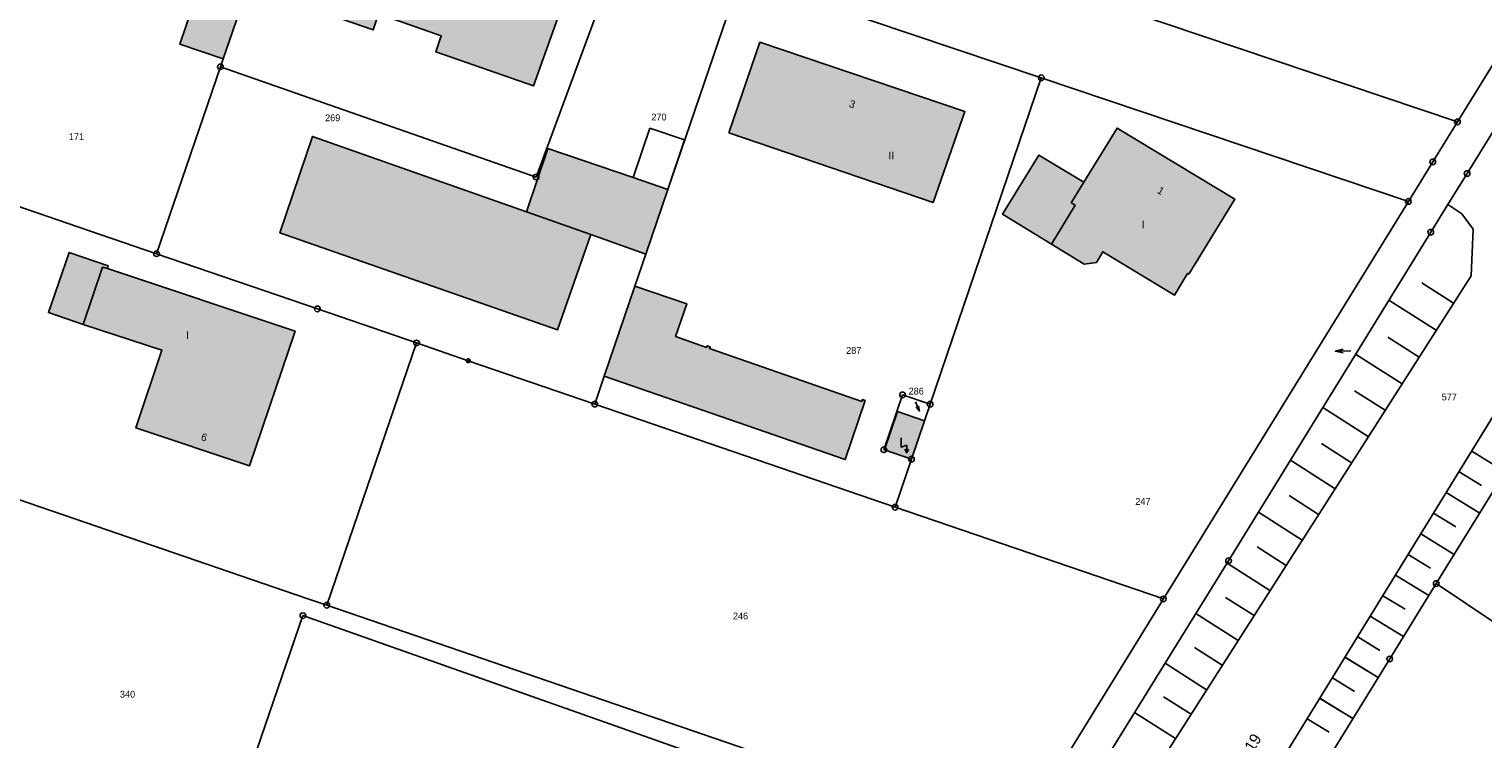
# Model space of a CAD drawing. Extents: x 2408905 to 2410405, y 5786105 to 5787663.
# Tile 18 of 43: x 2409876 to 2410004, y 5786674 to 5786737. Entities that reach past the tile are written whole.
import ezdxf

# ---------------------------------------------------------------- set-up
doc = ezdxf.new("R2010")
doc.units = 0
for name, color, linetype in [('K100-FLST_GRENZEN', 40, 'Continuous'), ('K105-FLST_NUMMERN', 40, 'Continuous'), ('K120-ALLG_TEXTE', 40, 'Continuous'), ('K125-GEB_LINIEN', 40, 'Continuous'), ('K125-GEB_LINIEN-FLAECHE', 2, 'Continuous'), ('K130-GEB_TEXTE', 40, 'Continuous'), ('K140-KATASTERTOPO', 7, 'Continuous'), ('K145-VERM_PKTE', 7, 'Continuous')]:
    doc.layers.add(name, color=color, linetype=linetype)
doc.styles.add('SIMPLEX', font='CONTINUOUS')

# ---------------------------------------------------------------- blocks, each defined once
blk = doc.blocks.new('233')
at = {"layer": 'K105-FLST_NUMMERN', "color": 7}
for points in [[(2, 0.5, 0), (0, 0, 0), (2, -0.5, 0)], [(0, 0, 0), (4, 0, 0)]]:
    blk.add_polyline3d(points, dxfattribs=at)
blk = doc.blocks.new('125')
at = {"layer": 'K130-GEB_TEXTE', "color": 7}
for points in [[(0, 0, 0), (0, 2, 0), (-1.5, 1.5, 0), (-1.5, 4, 0)], [(-0.5, 1, 0), (0, 0, 0), (0.5, 1, 0)]]:
    blk.add_polyline3d(points, dxfattribs=at)
blk = doc.blocks.new('128')
at = {"color": 11, "linetype": 'Continuous'}
blk.add_circle((0, 0), 0.5, dxfattribs=at)
blk = doc.blocks.new('GRENZSTEIN')
at = {"color": 7, "linetype": 'Continuous'}
blk.add_circle((0, 0), 0.75, dxfattribs=at)

msp = doc.modelspace()

# ---------------------------------------------------------------- hatches: boundary and pattern name
at = {"layer": 'K125-GEB_LINIEN-FLAECHE'}
for color, points in [(32, [(2409898.254, 5786739.716), (2409906.542, 5786736.828), (2409907.032, 5786738.235), (2409912.559, 5786736.32), (2409912.065, 5786734.904), (2409920.703, 5786731.894), (2409924.127, 5786741.527), (2409915.989, 5786744.366), (2409916.236, 5786745.074), (2409909.7, 5786747.355), (2409909.456, 5786746.655), (2409901.678, 5786749.371)]), (33, [(2409893.311, 5786734.27), (2409895.595, 5786740.945), (2409891.759, 5786742.264), (2409889.488, 5786735.581)]), (32, [(2409937.923, 5786727.752), (2409955.972, 5786721.602), (2409958.771, 5786729.619), (2409940.671, 5786735.738)]), (33, [(2409925.744, 5786718.771), (2409920.077, 5786720.77), (2409901.193, 5786727.433), (2409898.319, 5786718.928), (2409922.827, 5786710.358)]), (32, [(2409966.408, 5786717.927), (2409969.293, 5786716.162), (2409970.367, 5786716.312), (2409970.93, 5786717.252), (2409977.253, 5786713.421), (2409978.417, 5786715.345), (2409978.518, 5786715.283), (2409982.589, 5786721.887), (2409972.19, 5786728.164), (2409969.262, 5786723.395), (2409968.145, 5786721.576), (2409968.486, 5786721.369)]), (33, [(2409920.077, 5786720.77), (2409925.744, 5786718.771), (2409930.618, 5786717.051), (2409932.561, 5786722.755), (2409929.487, 5786723.806), (2409921.967, 5786726.378)]), (33, [(2409966.408, 5786717.927), (2409968.486, 5786721.369), (2409968.145, 5786721.576), (2409969.262, 5786723.395), (2409965.291, 5786725.784), (2409962.089, 5786720.57)]), (33, [(2409880.963, 5786710.838), (2409882.668, 5786715.895), (2409883.097, 5786715.784), (2409883.177, 5786716.021), (2409879.709, 5786717.19), (2409877.89, 5786711.896)]), (32, [(2409880.963, 5786710.838), (2409887.905, 5786708.58), (2409885.612, 5786701.715), (2409895.643, 5786698.377), (2409899.66, 5786710.258), (2409883.097, 5786715.784), (2409882.668, 5786715.895)]), (33, [(2409926.943, 5786706.268), (2409948.207, 5786698.915), (2409949.958, 5786704.127), (2409949.724, 5786704.208), (2409949.671, 5786704.057), (2409936.219, 5786708.729), (2409936.272, 5786708.88), (2409936.023, 5786708.966), (2409935.971, 5786708.815), (2409933.24, 5786709.787), (2409934.221, 5786712.664), (2409929.653, 5786714.222)]), (33, [(2409951.655, 5786699.781), (2409954.048, 5786698.96), (2409955.198, 5786702.339), (2409952.809, 5786703.168)])]:
    msp.add_hatch(color=color, dxfattribs=at).paths.add_polyline_path(points)

# ---------------------------------------------------------------- linework, layer by layer
at = {"layer": 'K100-FLST_GRENZEN', "color": 7}
for points in [[(2409942.979, 5786594.967, 0), (2409996.247, 5786681.33, 0), (2410000.358, 5786687.984, 0), (2410029.923, 5786735.841, 0), (2410151.056, 5786931.913, 0)], [(2410103.841, 5786887.697, 0), (2410077.643, 5786845.173, 0), (2410076.143, 5786842.737, 0), (2410073.706, 5786838.781, 0), (2410071.878, 5786835.813, 0), (2410004.876, 5786727.078, 0), (2410003.076, 5786724.157, 0), (2410001.393, 5786721.437, 0), (2409999.874, 5786718.982, 0), (2409982.028, 5786690, 0), (2409945.76, 5786631.418, 0)], [(2409945.76, 5786631.418, 0), (2409982.028, 5786690, 0), (2409999.874, 5786718.982, 0), (2410001.393, 5786721.437, 0), (2410003.076, 5786724.157, 0), (2410004.876, 5786727.078, 0), (2410071.878, 5786835.813, 0), (2410070.895, 5786839.97, 0), (2410042.789, 5786794.435, 0), (2410026.732, 5786768.42, 0), (2410002.225, 5786728.715, 0), (2410000.046, 5786725.184, 0), (2409997.895, 5786721.695, 0), (2409976.274, 5786686.62, 0), (2409963.108, 5786665.26, 0)], [(2409848.828, 5786772.282, 0), (2409877.222, 5786762.621, 0), (2409900.322, 5786754.761, 0), (2409914.517, 5786749.931, 0), (2409928.758, 5786745.049, 0), (2409938.966, 5786741.55, 0), (2409965.507, 5786732.608, 0), (2409997.895, 5786721.695, 0), (2410000.046, 5786725.184, 0), (2410002.225, 5786728.715, 0), (2409969.979, 5786739.614, 0), (2409969.244, 5786739.863, 0), (2409957.004, 5786744.042, 0), (2409937.26, 5786750.714, 0), (2409936.572, 5786750.946, 0), (2409912.41, 5786759.111, 0), (2409899.199, 5786763.538, 0), (2409876.484, 5786771.277, 0), (2409857.606, 5786777.721, 0)], [(2410059.507, 5786648.343, 0), (2410000.358, 5786687.984, 0), (2409996.247, 5786681.33, 0), (2409942.979, 5786594.967, 0)]]:
    msp.add_polyline3d(points, dxfattribs=at)
for points in [[(2409969.979, 5786739.614, 0), (2410002.225, 5786728.715, 0), (2410026.732, 5786768.42, 0), (2410042.789, 5786794.435, 0), (2410018.134, 5786805.914, 0), (2410014.609, 5786807.555, 0), (2410000.221, 5786786.092, 0), (2409991.215, 5786772.657, 0), (2409982.352, 5786759.418, 0), (2409980.443, 5786756.569, 0), (2409978.561, 5786753.52, 0), (2409975.348, 5786748.314, 0), (2409969.979, 5786739.614, 0)], [(2409864.223, 5786725.052, 0), (2409880.49, 5786719.468, 0), (2409887.43, 5786717.086, 0), (2409893.076, 5786733.584, 0), (2409893.311, 5786734.27, 0), (2409895.595, 5786740.945, 0), (2409900.322, 5786754.761, 0), (2409877.222, 5786762.621, 0), (2409864.223, 5786725.052, 0)], [(2409893.076, 5786733.584, 0), (2409920.93, 5786723.851, 0), (2409928.758, 5786745.049, 0), (2409914.517, 5786749.931, 0), (2409900.322, 5786754.761, 0), (2409895.595, 5786740.945, 0), (2409893.311, 5786734.27, 0), (2409893.076, 5786733.584, 0)], [(2409887.43, 5786717.086, 0), (2409901.625, 5786712.214, 0), (2409910.378, 5786709.209, 0), (2409914.944, 5786707.643, 0), (2409926.105, 5786703.812, 0), (2409926.943, 5786706.268, 0), (2409929.653, 5786714.222, 0), (2409930.618, 5786717.051, 0), (2409932.561, 5786722.755, 0), (2409938.966, 5786741.55, 0), (2409928.758, 5786745.049, 0), (2409920.93, 5786723.851, 0), (2409893.076, 5786733.584, 0), (2409887.43, 5786717.086, 0)], [(2409926.105, 5786703.812, 0), (2409952.602, 5786694.716, 0), (2409954.048, 5786698.96, 0), (2409951.655, 5786699.781, 0), (2409951.616, 5786699.794, 0), (2409953.265, 5786704.63, 0), (2409955.697, 5786703.803, 0), (2409965.507, 5786732.608, 0), (2409938.966, 5786741.55, 0), (2409932.561, 5786722.755, 0), (2409930.618, 5786717.051, 0), (2409929.653, 5786714.222, 0), (2409926.943, 5786706.268, 0), (2409926.105, 5786703.812, 0)], [(2410000.358, 5786687.984, 0), (2410059.507, 5786648.343, 0), (2410071.587, 5786640.247, 0), (2410078.862, 5786635.372, 0), (2410166.662, 5786576.54, 0), (2410235.245, 5786530.582, 0), (2410236.388, 5786531.243, 0), (2410228.085, 5786605.528, 0), (2410085.403, 5786699.357, 0), (2410029.923, 5786735.841, 0), (2410000.358, 5786687.984, 0)], [(2409952.602, 5786694.716, 0), (2409976.274, 5786686.62, 0), (2409997.895, 5786721.695, 0), (2409965.507, 5786732.608, 0), (2409955.697, 5786703.803, 0), (2409955.198, 5786702.339, 0), (2409954.048, 5786698.96, 0), (2409952.602, 5786694.716, 0)], [(2409833.314, 5786669.516, 0), (2409863.922, 5786659.098, 0), (2409867.61, 5786657.843, 0), (2409888.546, 5786650.717, 0), (2409900.349, 5786685.149, 0), (2409961.955, 5786663.388, 0), (2409963.108, 5786665.26, 0), (2409902.452, 5786686.068, 0), (2409900.781, 5786686.641, 0), (2409876.188, 5786695.077, 0), (2409872.336, 5786696.398, 0), (2409840.778, 5786707.223, 0), (2409848.754, 5786730.398, 0), (2409845.303, 5786731.562, 0), (2409845.113, 5786730.58, 0), (2409839.301, 5786700.5, 0), (2409833.314, 5786669.516, 0)], [(2409840.778, 5786707.223, 0), (2409872.336, 5786696.398, 0), (2409876.188, 5786695.077, 0), (2409900.781, 5786686.641, 0), (2409902.452, 5786686.068, 0), (2409910.378, 5786709.209, 0), (2409901.625, 5786712.214, 0), (2409887.43, 5786717.086, 0), (2409880.49, 5786719.468, 0), (2409864.223, 5786725.052, 0), (2409848.754, 5786730.398, 0), (2409840.778, 5786707.223, 0)], [(2409902.452, 5786686.068, 0), (2409963.108, 5786665.26, 0), (2409976.274, 5786686.62, 0), (2409952.602, 5786694.716, 0), (2409926.105, 5786703.812, 0), (2409914.944, 5786707.643, 0), (2409910.378, 5786709.209, 0), (2409902.452, 5786686.068, 0)], [(2409951.655, 5786699.781, 0), (2409954.048, 5786698.96, 0), (2409955.198, 5786702.339, 0), (2409955.697, 5786703.803, 0), (2409953.265, 5786704.63, 0), (2409951.616, 5786699.794, 0), (2409951.655, 5786699.781, 0)], [(2409888.546, 5786650.717, 0), (2409942.765, 5786632.257, 0), (2409961.955, 5786663.388, 0), (2409900.349, 5786685.149, 0), (2409888.546, 5786650.717, 0)]]:
    msp.add_polyline3d(points, close=True, dxfattribs=at)
at = {"layer": 'K125-GEB_LINIEN', "color": 32}
for points in [[(2409898.254, 5786739.716, 0), (2409906.542, 5786736.828, 0), (2409907.032, 5786738.235, 0), (2409912.559, 5786736.32, 0), (2409912.065, 5786734.904, 0), (2409920.703, 5786731.894, 0), (2409924.127, 5786741.527, 0), (2409915.989, 5786744.366, 0), (2409916.236, 5786745.074, 0), (2409909.7, 5786747.355, 0), (2409909.456, 5786746.655, 0), (2409901.678, 5786749.371, 0), (2409898.254, 5786739.716, 0)], [(2409893.311, 5786734.27, 0), (2409895.595, 5786740.945, 0), (2409891.759, 5786742.264, 0), (2409889.488, 5786735.581, 0), (2409893.311, 5786734.27, 0)], [(2409937.923, 5786727.752, 0), (2409955.972, 5786721.602, 0), (2409958.771, 5786729.619, 0), (2409940.671, 5786735.738, 0), (2409937.923, 5786727.752, 0)], [(2409925.744, 5786718.771, 0), (2409920.077, 5786720.77, 0), (2409901.193, 5786727.433, 0), (2409898.319, 5786718.928, 0), (2409922.827, 5786710.358, 0), (2409925.744, 5786718.771, 0)], [(2409966.408, 5786717.927, 0), (2409969.293, 5786716.162, 0), (2409970.367, 5786716.312, 0), (2409970.93, 5786717.252, 0), (2409977.253, 5786713.421, 0), (2409978.417, 5786715.345, 0), (2409978.518, 5786715.283, 0), (2409982.589, 5786721.887, 0), (2409972.19, 5786728.164, 0), (2409969.262, 5786723.395, 0), (2409968.145, 5786721.576, 0), (2409968.486, 5786721.369, 0), (2409966.408, 5786717.927, 0)], [(2409920.077, 5786720.77, 0), (2409925.744, 5786718.771, 0), (2409930.618, 5786717.051, 0), (2409932.561, 5786722.755, 0), (2409929.487, 5786723.806, 0), (2409921.967, 5786726.378, 0), (2409920.077, 5786720.77, 0)], [(2409966.408, 5786717.927, 0), (2409968.486, 5786721.369, 0), (2409968.145, 5786721.576, 0), (2409969.262, 5786723.395, 0), (2409965.291, 5786725.784, 0), (2409962.089, 5786720.57, 0), (2409966.408, 5786717.927, 0)], [(2409880.963, 5786710.838, 0), (2409882.668, 5786715.895, 0), (2409883.097, 5786715.784, 0), (2409883.177, 5786716.021, 0), (2409879.709, 5786717.19, 0), (2409877.89, 5786711.896, 0), (2409880.963, 5786710.838, 0)], [(2409880.963, 5786710.838, 0), (2409887.905, 5786708.58, 0), (2409885.612, 5786701.715, 0), (2409895.643, 5786698.377, 0), (2409899.66, 5786710.258, 0), (2409883.097, 5786715.784, 0), (2409882.668, 5786715.895, 0), (2409880.963, 5786710.838, 0)], [(2409926.943, 5786706.268, 0), (2409948.207, 5786698.915, 0), (2409949.958, 5786704.127, 0), (2409949.724, 5786704.208, 0), (2409949.671, 5786704.057, 0), (2409936.219, 5786708.729, 0), (2409936.272, 5786708.88, 0), (2409936.023, 5786708.966, 0), (2409935.971, 5786708.815, 0), (2409933.24, 5786709.787, 0), (2409934.221, 5786712.664, 0), (2409929.653, 5786714.222, 0), (2409926.943, 5786706.268, 0)], [(2409951.655, 5786699.781, 0), (2409954.048, 5786698.96, 0), (2409955.198, 5786702.339, 0), (2409952.809, 5786703.168, 0), (2409951.655, 5786699.781, 0)]]:
    msp.add_polyline3d(points, dxfattribs=at)
at = {"layer": 'K125-GEB_LINIEN', "color": 40}
msp.add_polyline3d([(2409930.976, 5786728.169, 0), (2409929.487, 5786723.806, 0), (2409932.561, 5786722.755, 0), (2409934.018, 5786727.122, 0), (2409930.976, 5786728.169, 0)], close=True, dxfattribs=at)
at = {"layer": 'K140-KATASTERTOPO', "color": 112}
for points in [[(2409877.985, 5786497.408, 0), (2409892.282, 5786520.624, 0), (2409935.544, 5786587.197, 0), (2409986.243, 5786671.594, 0), (2410084.793, 5786831.999, 0), (2410113.675, 5786878.996, 0), (2410143.567, 5786926.839, 0), (2410159.5, 5786949.228, 0), (2410176.084, 5786972.424, 0), (2410182.635, 5786983.027, 0), (2410181.216, 5786973.867, 0), (2410151.056, 5786931.913, 0), (2410029.923, 5786735.841, 0), (2410000.358, 5786687.984, 0), (2409996.247, 5786681.33, 0), (2409942.979, 5786594.967, 0), (2409941.473, 5786592.525, 0), (2409940.363, 5786590.727, 0), (2409928.208, 5786571.033, 0), (2409895.508, 5786518.057, 0), (2409877.678, 5786489.314, 0), (2409877.985, 5786497.408, 0)], [(2409877.985, 5786497.408, 0), (2409892.282, 5786520.624, 0), (2409935.544, 5786587.197, 0), (2409986.243, 5786671.594, 0), (2410084.793, 5786831.999, 0), (2410113.675, 5786878.996, 0), (2410143.567, 5786926.839, 0), (2410159.5, 5786949.228, 0), (2410176.084, 5786972.424, 0), (2410182.635, 5786983.027, 0), (2410181.216, 5786973.867, 0), (2410151.056, 5786931.913, 0), (2410029.923, 5786735.841, 0), (2410000.358, 5786687.984, 0), (2409996.247, 5786681.33, 0), (2409942.979, 5786594.967, 0), (2409941.473, 5786592.525, 0), (2409940.363, 5786590.727, 0), (2409928.208, 5786571.033, 0), (2409895.508, 5786518.057, 0), (2409877.678, 5786489.314, 0), (2409877.985, 5786497.408, 0)], [(2410003.423, 5786715.134, 0), (2409950.303, 5786631.961, 0), (2409948.612, 5786631.116, 0), (2409945.76, 5786631.418, 0), (2409982.028, 5786690, 0), (2409999.874, 5786718.982, 0), (2410001.393, 5786721.437, 0), (2410002.603, 5786720.603, 0), (2410003.606, 5786719.236, 0), (2410003.423, 5786715.134, 0)], [(2410003.423, 5786715.134, 0), (2409950.303, 5786631.961, 0), (2409948.612, 5786631.116, 0), (2409945.76, 5786631.418, 0), (2409982.028, 5786690, 0), (2409999.874, 5786718.982, 0), (2410001.393, 5786721.437, 0), (2410002.603, 5786720.603, 0), (2410003.606, 5786719.236, 0), (2410003.423, 5786715.134, 0)]]:
    msp.add_polyline3d(points, close=True, dxfattribs=at)
at = {"layer": 'K140-KATASTERTOPO', "color": 7}
for points in [[(2410001.882, 5786712.721, 0), (2409999.076, 5786714.513, 0)], [(2410001.882, 5786712.721, 0), (2409999.076, 5786714.513, 0)], [(2410000.356, 5786710.332, 0), (2409996.187, 5786712.994, 0)], [(2410000.356, 5786710.332, 0), (2409996.187, 5786712.994, 0)], [(2409998.841, 5786707.959, 0), (2409996.088, 5786709.718, 0)], [(2409998.841, 5786707.96, 0), (2409996.088, 5786709.718, 0)], [(2409997.337, 5786705.604, 0), (2409993.245, 5786708.217, 0)], [(2409997.337, 5786705.604, 0), (2409993.245, 5786708.217, 0)], [(2409995.843, 5786703.266, 0), (2409993.141, 5786704.992, 0)], [(2409995.843, 5786703.266, 0), (2409993.141, 5786704.992, 0)], [(2409994.361, 5786700.945, 0), (2409990.346, 5786703.509, 0)], [(2409994.361, 5786700.945, 0), (2409990.346, 5786703.509, 0)], [(2409992.889, 5786698.64, 0), (2409990.237, 5786700.333, 0)], [(2409992.889, 5786698.64, 0), (2409990.237, 5786700.333, 0)], [(2409991.427, 5786696.351, 0), (2409987.488, 5786698.867, 0)], [(2409991.427, 5786696.351, 0), (2409987.488, 5786698.867, 0)], [(2410003.488, 5786699.663, 0), (2410006.449, 5786697.844, 0)], [(2410003.489, 5786699.664, 0), (2410006.45, 5786697.845, 0)], [(2410002.365, 5786697.835, 0), (2410004.336, 5786696.624, 0)], [(2410002.366, 5786697.836, 0), (2410004.337, 5786696.625, 0)], [(2409989.976, 5786694.079, 0), (2409987.375, 5786695.741, 0)], [(2409989.976, 5786694.079, 0), (2409987.375, 5786695.741, 0)], [(2410001.243, 5786696.009, 0), (2410004.195, 5786694.196, 0)], [(2410001.244, 5786696.01, 0), (2410004.196, 5786694.196, 0)], [(2409988.535, 5786691.824, 0), (2409984.671, 5786694.292, 0)], [(2409988.535, 5786691.824, 0), (2409984.671, 5786694.292, 0)], [(2410000.123, 5786694.186, 0), (2410002.088, 5786692.979, 0)], [(2410000.123, 5786694.185, 0), (2410002.088, 5786692.978, 0)], [(2409987.105, 5786689.584, 0), (2409984.553, 5786691.214, 0)], [(2409987.105, 5786689.584, 0), (2409984.553, 5786691.214, 0)], [(2409999.003, 5786692.363, 0), (2410001.946, 5786690.555, 0)], [(2409999.004, 5786692.364, 0), (2410001.947, 5786690.556, 0)], [(2409997.885, 5786690.544, 0), (2409999.845, 5786689.34, 0)], [(2409997.885, 5786690.543, 0), (2409999.844, 5786689.34, 0)], [(2409985.685, 5786687.361, 0), (2409981.893, 5786689.783, 0)], [(2409985.685, 5786687.361, 0), (2409981.893, 5786689.783, 0)], [(2409996.768, 5786688.726, 0), (2409999.703, 5786686.923, 0)], [(2409996.768, 5786688.725, 0), (2409999.702, 5786686.922, 0)], [(2409984.275, 5786685.152, 0), (2409981.767, 5786686.754, 0)], [(2409984.275, 5786685.152, 0), (2409981.767, 5786686.754, 0)], [(2409995.652, 5786686.909, 0), (2409997.605, 5786685.709, 0)], [(2409995.653, 5786686.91, 0), (2409997.606, 5786685.71, 0)], [(2409982.873, 5786682.957, 0), (2409979.143, 5786685.34, 0)], [(2409982.873, 5786682.957, 0), (2409979.143, 5786685.339, 0)], [(2409994.538, 5786685.095, 0), (2409997.463, 5786683.298, 0)], [(2409994.538, 5786685.095, 0), (2409997.463, 5786683.298, 0)], [(2409981.479, 5786680.776, 0), (2409979.013, 5786682.351, 0)], [(2409981.479, 5786680.776, 0), (2409979.013, 5786682.351, 0)], [(2409993.424, 5786683.283, 0), (2409995.371, 5786682.086, 0)], [(2409993.425, 5786683.283, 0), (2409995.372, 5786682.087, 0)], [(2409980.095, 5786678.607, 0), (2409976.426, 5786680.951, 0)], [(2409980.095, 5786678.607, 0), (2409976.426, 5786680.951, 0)], [(2409992.312, 5786681.473, 0), (2409995.23, 5786679.68, 0)], [(2409992.312, 5786681.472, 0), (2409995.229, 5786679.68, 0)], [(2409991.2, 5786679.663, 0), (2409993.143, 5786678.469, 0)], [(2409991.201, 5786679.664, 0), (2409993.144, 5786678.47, 0)], [(2409978.718, 5786676.452, 0), (2409976.292, 5786678.002, 0)], [(2409978.718, 5786676.452, 0), (2409976.292, 5786678.002, 0)], [(2409990.09, 5786677.856, 0), (2409993.001, 5786676.067, 0)], [(2409990.09, 5786677.855, 0), (2409993.001, 5786676.067, 0)], [(2409977.35, 5786674.311, 0), (2409973.742, 5786676.615, 0)], [(2409977.35, 5786674.311, 0), (2409973.742, 5786676.615, 0)], [(2409988.98, 5786676.05, 0), (2409990.919, 5786674.859, 0)], [(2409988.98, 5786676.049, 0), (2409990.919, 5786674.858, 0)]]:
    msp.add_polyline3d(points, dxfattribs=at)

# ---------------------------------------------------------------- block references
at = {"layer": 'K100-FLST_GRENZEN', "xscale": 0.333, "yscale": 0.333}
for p in [(2409893.076, 5786733.584), (2409965.507, 5786732.608), (2410002.225, 5786728.715), (2410000.046, 5786725.184), (2409920.93, 5786723.851), (2410003.076, 5786724.157), (2409997.895, 5786721.695), (2409999.874, 5786718.982), (2409887.43, 5786717.086), (2409901.625, 5786712.214), (2409910.378, 5786709.209), (2409926.105, 5786703.812), (2409953.265, 5786704.63), (2409955.697, 5786703.803), (2409951.616, 5786699.794), (2409954.048, 5786698.96), (2409952.602, 5786694.716), (2409982.028, 5786690), (2410000.358, 5786687.984), (2409902.452, 5786686.068), (2409976.274, 5786686.62), (2409900.349, 5786685.149), (2409996.247, 5786681.33)]:
    msp.add_blockref('GRENZSTEIN', p, dxfattribs=at)
at = {"layer": 'K105-FLST_NUMMERN'}
for p, xscale, yscale, rotation in [((2409991.461, 5786708.473), 0.337, 0.337, 2.194), ((2409954.752, 5786703.205), 0.222, 0.222, 113.141)]:
    msp.add_blockref('233', p, dxfattribs=dict(at, xscale=xscale, yscale=yscale, rotation=rotation))
at = {"layer": 'K130-GEB_TEXTE', "xscale": 0.333, "yscale": 0.333}
msp.add_blockref('125', (2409953.632, 5786699.52), dxfattribs=at)
at = {"layer": 'K145-VERM_PKTE', "xscale": 0.333, "yscale": 0.333}
msp.add_blockref('128', (2409914.944, 5786707.643), dxfattribs=at)

# ---------------------------------------------------------------- texts
at = {"layer": 'K105-FLST_NUMMERN', "color": 7, "linetype": 'Continuous', "style": 'SIMPLEX'}
for s, p in [('269', (2409902.31, 5786728.773, 50.009)), ('270', (2409931.099, 5786728.838, 50.009)), ('171', (2409879.698, 5786727.115, 50.009)), ('287', (2409948.286, 5786708.248, 50.009)), ('286', (2409953.8, 5786704.66, 50.009)), ('577', (2410000.835, 5786704.142, 50.009)), ('247', (2409973.8, 5786694.924, 50.009)), ('246', (2409938.293, 5786684.818, 50.009)), ('340', (2409884.205, 5786677.919, 50.009))]:
    msp.add_text(s, height=0.6, dxfattribs=at).set_placement(p)
at = {"layer": 'K120-ALLG_TEXTE', "color": 15, "linetype": 'Continuous', "style": 'SIMPLEX'}
msp.add_text('B 219', height=0.999, rotation=58.412, dxfattribs=at).set_placement((2409983.16, 5786671.352))
at = {"layer": 'K130-GEB_TEXTE', "color": 7, "linetype": 'Continuous', "style": 'SIMPLEX'}
for s, rotation, p in [('3', 341.176, (2409948.49, 5786730.051)), ('1', 328.761, (2409975.672, 5786722.483)), ('6', 343.173, (2409891.303, 5786700.647))]:
    msp.add_text(s, height=0.666, rotation=rotation, dxfattribs=at).set_placement(p)
for s, p in [('II', (2409952.027, 5786725.423)), ('I', (2409974.364, 5786719.326)), ('I', (2409890.047, 5786709.558))]:
    msp.add_text(s, height=0.666, dxfattribs=at).set_placement(p)

doc.saveas('drawing.dxf')
